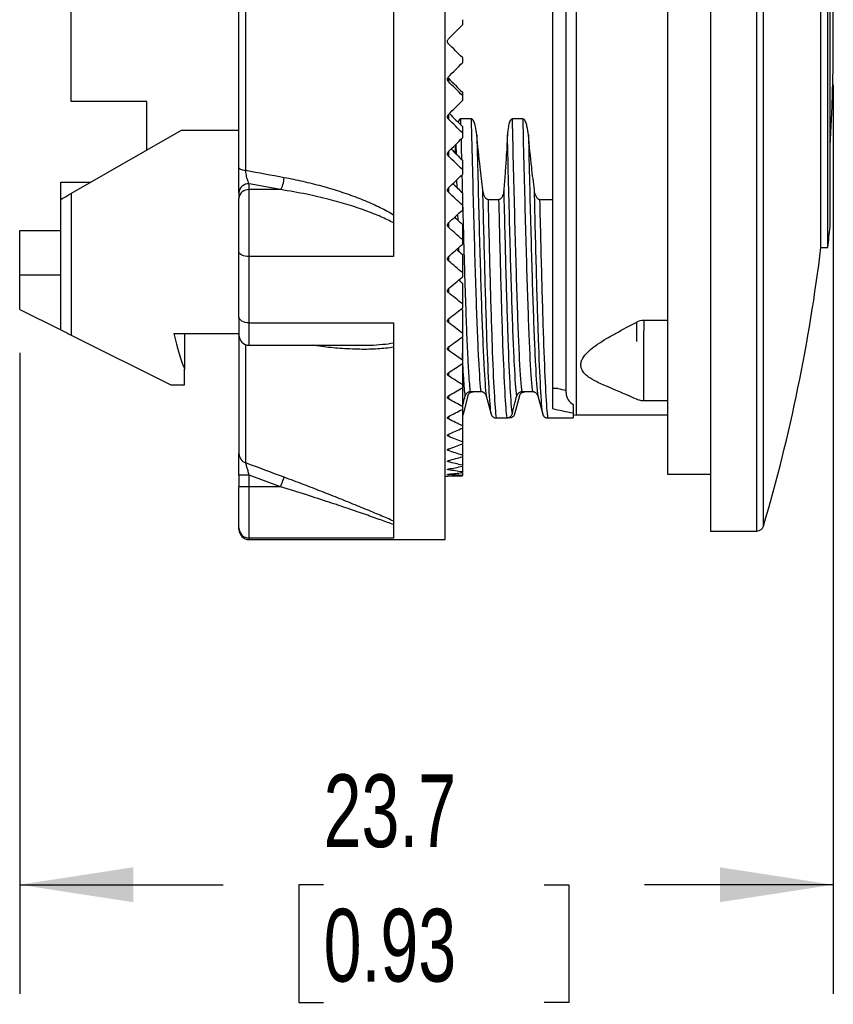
# Model space of a CAD drawing. Header units: millimetres. Extents: x 6 to 273, y 6 to 210.
# Tile 3 of 11: x 100 to 124, y 80 to 109. Entities that reach past the tile are written whole.
import ezdxf

# ---------------------------------------------------------------- set-up
doc = ezdxf.new("R2010")
doc.units = ezdxf.units.MM
doc.layers.add('DIMENSIONS', color=140, linetype='Continuous', lineweight=25)
doc.styles.add('SLDTEXTSTYLE0', font='TXT', dxfattribs={"width": 0.7})
doc.dimstyles.new('SLDDIMSTYLE2', dxfattribs={"dimtxt": 2.158008, "dimasz": 3.302, "dimexe": 0, "dimexo": 0.0625, "dimgap": 0.539502, "dimtad": 0, "dimtih": 1, "dimtoh": 1, "dimrnd": 1e-09, "dimzin": 12, "dimdsep": 46, "dimtxsty": 'SLDTEXTSTYLE0', "dimsah": 1, "dimcen": 0.09, "dimadec": 0, "dimazin": 3, "dimtfac": 1, "dimtofl": 0, "dimtmove": 0, "dimatfit": 3, "dimfxl": 0, "dimfrac": 2, "dimtolj": 1, "dimtzin": 12, "dimarcsym": 0})

# ---------------------------------------------------------------- blocks, each defined once
blk = doc.blocks.new('_D_2')
at = {"layer": 'DIMENSIONS'}
for p, q in [((123.657, 107.154), (123.657, 80.705)), ((99.983, 99.354), (99.983, 80.705)), ((99.983, 83.88), (105.903, 83.88)), ((108.827, 83.88), (108.103, 83.88)), ((108.103, 83.88), (108.103, 80.45)), ((115.24, 83.88), (115.965, 83.88)), ((115.965, 83.88), (115.965, 80.45)), ((123.657, 83.88), (118.164, 83.88)), ((108.103, 80.45), (108.827, 80.45)), ((115.965, 80.45), (115.24, 80.45))]:
    blk.add_line(p, q, dxfattribs=at)
for points in [[(99.983, 83.88), (103.285, 83.372), (103.285, 84.388)], [(123.657, 83.88), (120.355, 84.388), (120.355, 83.372)]]:
    blk.add_solid(points, dxfattribs=at)
at = {"layer": 'DIMENSIONS', "char_height": 2.1167, "attachment_point": 1, "style": 'SLDTEXTSTYLE0'}
for s, insert in [('23.7', (108.827, 87.092)), ('0.93', (108.827, 83.179))]:
    blk.add_mtext(s, dxfattribs=dict(at, insert=insert))

msp = doc.modelspace()

# ---------------------------------------------------------------- linework, layer by layer
for p, q in [((112.363, 93.924), (112.363, 122.924)), ((120.083, 122.674), (120.083, 94.174)), ((121.434, 94.174), (121.434, 122.674)), ((121.626, 94.318), (121.626, 122.531)), ((118.833, 121.024), (118.833, 95.824)), ((116.183, 97.549), (116.183, 119.299)), ((110.863, 114.687), (110.863, 102.162)), ((123.295, 102.424), (123.295, 114.424)), ((123.496, 102.424), (123.496, 114.424)), ((123.564, 103.024), (123.564, 113.824)), ((106.56, 104.661), (106.56, 112.188)), ((115.483, 111.295), (115.483, 105.554)), ((101.483, 106.674), (101.483, 110.174)), ((112.863, 109.053), (112.863, 108.899)), ((112.863, 107.949), (112.863, 107.796)), ((112.459, 107.348), (112.443, 107.37)), ((112.459, 107.348), (112.459, 107.251)), ((112.863, 106.941), (112.863, 106.849)), ((103.683, 106.674), (101.483, 106.674)), ((103.683, 105.253), (103.683, 106.674)), ((112.863, 106.849), (112.863, 106.697)), ((112.459, 106.297), (112.459, 106.158)), ((113.129, 106.164), (112.81, 106.164)), ((112.81, 106.163), (112.814, 105.994)), ((114.629, 106.165), (114.31, 106.165)), ((104.683, 105.824), (101.483, 103.996)), ((106.363, 105.824), (104.683, 105.824)), ((112.863, 105.944), (112.863, 105.761)), ((112.863, 105.761), (112.863, 105.611)), ((115.483, 105.554), (115.483, 103.82)), ((112.459, 105.219), (112.459, 105.082)), ((112.659, 105.413), (112.646, 105.182)), ((112.688, 105.14), (112.681, 105.435)), ((112.863, 104.966), (112.863, 104.694)), ((112.863, 104.694), (112.863, 104.547)), ((101.183, 103.821), (101.183, 104.324)), ((101.183, 104.324), (102.058, 104.324)), ((112.712, 104.162), (112.706, 104.399)), ((106.363, 104.019), (106.363, 103.849)), ((107.575, 104.109), (106.663, 104.279)), ((106.663, 104.109), (106.663, 104.279)), ((107.575, 104.109), (106.663, 104.109)), ((112.459, 104.164), (112.459, 104.031)), ((112.863, 104.014), (112.863, 103.655)), ((101.183, 100.024), (101.183, 103.824)), ((113.61, 103.82), (113.928, 103.82)), ((115.11, 103.82), (115.483, 103.82)), ((115.483, 103.82), (115.483, 97.737)), ((112.863, 103.655), (112.863, 103.513)), ((112.737, 103.217), (112.732, 103.393)), ((99.983, 101.616), (99.983, 102.914)), ((99.983, 102.914), (101.183, 102.914)), ((112.459, 103.142), (112.459, 103.014)), ((112.863, 103.096), (112.863, 102.652)), ((112.863, 102.652), (112.863, 102.515)), ((112.761, 102.312), (112.758, 102.423)), ((123.295, 102.424), (123.496, 102.424)), ((106.663, 100.23), (106.663, 102.162)), ((110.863, 102.162), (106.663, 102.162)), ((112.459, 102.161), (112.459, 102.038)), ((112.863, 102.218), (112.863, 101.692)), ((101.183, 101.616), (99.983, 101.616)), ((99.983, 100.624), (99.983, 101.616)), ((112.786, 101.456), (112.785, 101.498)), ((112.863, 101.692), (112.863, 101.563)), ((112.459, 101.227), (112.459, 101.111)), ((112.863, 101.387), (112.863, 100.785)), ((99.983, 100.624), (101.183, 100.024)), ((112.863, 100.785), (112.863, 100.663)), ((112.863, 100.61), (112.863, 99.935)), ((112.459, 100.347), (112.459, 100.239)), ((118.833, 100.301), (118.14, 100.301)), ((106.663, 100.23), (110.863, 100.23)), ((106.663, 99.578), (106.663, 100.23)), ((110.863, 100.23), (110.863, 93.967)), ((101.483, 99.874), (104.383, 98.424)), ((104.464, 99.924), (106.363, 99.924)), ((104.783, 99.924), (104.783, 98.885)), ((112.863, 99.935), (112.863, 99.822)), ((112.863, 99.805), (112.863, 99.15)), ((106.56, 96.154), (106.56, 99.596)), ((106.663, 99.578), (109.867, 99.578)), ((112.459, 99.53), (112.459, 99.43)), ((112.863, 99.15), (112.863, 99.046)), ((104.783, 98.424), (104.783, 98.885)), ((112.863, 99.029), (112.863, 98.435)), ((112.459, 98.78), (112.459, 98.689)), ((104.383, 98.424), (104.783, 98.424)), ((112.863, 98.435), (112.863, 98.342)), ((112.863, 98.325), (112.863, 97.797)), ((115.638, 98.324), (115.483, 98.324)), ((112.459, 98.103), (112.459, 98.022)), ((113.027, 98.111), (112.884, 97.576)), ((113.411, 98.224), (113.091, 98.224)), ((113.412, 98.224), (113.173, 98.224)), ((113.557, 98.111), (113.7, 97.576)), ((114.527, 98.111), (114.384, 97.576)), ((114.911, 98.223), (114.592, 98.223)), ((115.057, 98.111), (115.2, 97.576)), ((112.863, 97.797), (112.863, 97.714)), ((116.083, 97.858), (116.083, 97.61)), ((118.134, 97.968), (118.833, 97.968)), ((112.459, 97.505), (112.459, 97.434)), ((112.863, 97.698), (112.863, 97.239)), ((112.884, 97.576), (112.863, 97.53)), ((113.845, 97.463), (114.163, 97.463)), ((114.239, 97.463), (114.173, 97.463)), ((115.345, 97.463), (116.083, 97.463)), ((116.083, 97.61), (116.083, 97.463)), ((118.833, 97.549), (116.183, 97.549)), ((112.863, 97.239), (112.863, 97.168)), ((112.863, 97.152), (112.863, 96.767)), ((112.459, 96.99), (112.459, 96.93)), ((112.459, 96.562), (112.459, 96.513)), ((112.863, 96.767), (112.863, 96.708)), ((112.863, 96.692), (112.863, 96.383)), ((112.863, 96.383), (112.863, 96.337)), ((112.863, 96.32), (112.863, 96.091)), ((112.459, 96.224), (112.459, 96.187)), ((112.863, 96.091), (112.863, 96.058)), ((112.863, 96.041), (112.863, 95.893)), ((106.663, 95.803), (106.363, 95.803)), ((106.363, 95.803), (106.363, 95.463)), ((107.575, 95.463), (106.663, 95.803)), ((106.663, 95.463), (106.663, 95.803)), ((112.363, 95.774), (112.429, 95.774)), ((112.459, 95.979), (112.459, 95.954)), ((112.863, 95.893), (112.863, 95.873)), ((112.863, 95.856), (112.863, 95.79)), ((118.833, 95.824), (120.083, 95.824)), ((106.663, 93.967), (106.663, 95.463)), ((107.575, 95.463), (106.663, 95.463)), ((120.083, 94.174), (121.434, 94.174)), ((110.863, 93.967), (106.663, 93.967)), ((106.663, 93.924), (106.663, 93.967)), ((106.663, 93.924), (112.363, 93.924))]:
    msp.add_line(p, q)
at = {"flags": 128}
for points in [[(106.56, 104.661), (106.519, 104.667), (106.48, 104.674), (106.446, 104.683), (106.417, 104.694), (106.394, 104.706), (106.377, 104.718), (106.367, 104.732), (106.363, 104.745)], [(106.663, 102.162), (106.663, 102.37), (106.663, 102.589), (106.663, 102.812), (106.663, 103.035), (106.663, 103.253), (106.663, 103.462), (106.663, 103.655), (106.663, 103.83), (106.663, 103.983), (106.663, 104.109)], [(101.483, 103.996), (101.483, 103.44), (101.483, 102.905), (101.483, 102.391), (101.483, 101.901), (101.483, 101.437), (101.483, 101), (101.483, 100.594), (101.483, 100.218), (101.483, 99.874)], [(106.663, 102.162), (106.605, 102.164), (106.548, 102.172), (106.496, 102.184), (106.451, 102.2), (106.414, 102.219), (106.386, 102.242), (106.369, 102.266), (106.363, 102.291)], [(106.663, 100.23), (106.605, 100.233), (106.548, 100.243), (106.496, 100.258), (106.451, 100.28), (106.414, 100.305), (106.386, 100.335), (106.369, 100.366), (106.363, 100.399)], [(116.083, 97.567), (116.125, 97.555), (116.183, 97.549)], [(106.663, 95.463), (106.605, 95.463), (106.548, 95.463), (106.496, 95.463), (106.451, 95.463), (106.414, 95.463), (106.386, 95.463), (106.369, 95.463), (106.363, 95.463)]]:
    msp.add_lwpolyline(points, dxfattribs=at)
for centre, radius, start, end in [((73.657, 108.424), 50, 356.5151, 3.4849), ((106.644, 103.997), 0.282, 86.1887, 175.5981), ((106.644, 103.827), 0.282, 86.1887, 175.5981), ((73.657, 108.424), 50.199, 353.1353, 353.8246), ((73.657, 108.424), 50, 343.6127, 353.1079), ((106.663, 99.878), 0.3, 180, 270), ((106.656, 96.432), 0.293, 180.3985, 250.9156), ((106.663, 94.267), 0.3, 180.0851, 270.0849), ((121.434, 94.374), 0.2, 270, 343.6127), ((106.663, 94.224), 0.3, 180, 270)]:
    msp.add_arc(centre, radius, start, end)
for centre, major_axis, ratio, start_param, end_param in [((114.042, 106.777), (11.755, -11.754), 0.043229, 4.620648, 4.655251), ((114.042, 106.796), (11.722, -11.718), 0.086633, 4.666113, 4.698443), ((114.042, 106.827), (11.667, -11.659), 0.13039, 4.713538, 4.741622), ((114.042, 106.871), (11.591, -11.576), 0.174681, 4.760801, 4.784779), ((114.042, 106.926), (11.493, -11.47), 0.219697, 4.808836, 4.827906), ((114.042, 106.992), (11.373, -11.341), 0.265641, 4.856863, 4.870989), ((114.042, 107.07), (11.233, -11.189), 0.312727, 4.905272, 4.914015), ((114.042, 107.158), (11.073, -11.014), 0.36119, 4.954201, 4.956962), ((105.205, 108.424), (0, 10), 0.140541, 2.586782, 2.8369), ((119.083, 108.424), (12.6, 0), 0.833333, 4.435479, 4.455608), ((119.083, 108.424), (13.32, 0), 0.833333, 4.438715, 4.485215)]:
    msp.add_ellipse(centre, major_axis=major_axis, ratio=ratio, start_param=start_param, end_param=end_param)
for points, knots in [([(115.883, 98.191), (115.883, 98.781), (115.883, 100.106), (115.883, 103.81), (115.883, 106.084), (115.883, 110.765), (115.883, 113.039), (115.883, 116.743), (115.883, 118.067), (115.883, 118.658)], [0, 0, 0, 0, 0.25, 0.25, 0.5, 0.5, 0.75, 0.75, 1, 1, 1, 1]), ([(112.459, 108.354), (112.453, 108.36), (112.441, 108.373), (112.432, 108.398), (112.428, 108.428), (112.434, 108.464), (112.45, 108.485), (112.459, 108.495)], [0, 0, 0, 0, 0.16899, 0.331896, 0.500909, 0.75044, 1, 1, 1, 1]), ([(112.459, 107.251), (112.453, 107.258), (112.441, 107.271), (112.432, 107.296), (112.428, 107.326), (112.434, 107.362), (112.45, 107.382), (112.459, 107.392)], [0, 0, 0, 0, 0.16899, 0.331896, 0.500909, 0.75044, 1, 1, 1, 1]), ([(112.459, 106.158), (112.453, 106.165), (112.441, 106.178), (112.432, 106.202), (112.428, 106.232), (112.434, 106.267), (112.45, 106.287), (112.459, 106.297)], [0, 0, 0, 0, 0.16899, 0.331896, 0.500909, 0.75044, 1, 1, 1, 1]), ([(112.81, 106.164), (112.805, 106.164), (112.796, 106.162), (112.78, 106.151), (112.757, 106.121), (112.747, 106.09), (112.739, 106.068)], [0, 0, 0, 0, 0.100464, 0.224217, 0.45752, 1, 1, 1, 1]), ([(113.285, 105.699), (113.277, 105.783), (113.264, 105.867), (113.234, 105.99), (113.222, 106.031), (113.198, 106.089), (113.189, 106.109), (113.172, 106.135), (113.165, 106.144), (113.15, 106.158), (113.14, 106.164), (113.129, 106.164)], [0, 0, 0, 0, 0.5, 0.5, 0.75, 0.75, 0.875, 0.875, 0.9375, 0.9375, 1, 1, 1, 1]), ([(113.411, 98.224), (113.388, 98.396), (113.364, 98.717), (113.317, 99.63), (113.294, 100.222), (113.247, 101.626), (113.223, 102.437), (113.176, 104.209), (113.153, 105.17), (113.129, 106.163)], [0, 0, 0, 0, 0.25, 0.25, 0.5, 0.5, 0.75, 0.75, 1, 1, 1, 1]), ([(114.31, 106.165), (114.299, 106.165), (114.289, 106.159), (114.274, 106.144), (114.268, 106.135), (114.252, 106.108), (114.244, 106.089), (114.222, 106.03), (114.212, 105.989), (114.188, 105.866), (114.179, 105.783), (114.175, 105.699)], [0, 0, 0, 0, 0.0625, 0.0625, 0.125, 0.125, 0.25, 0.25, 0.5, 0.5, 1, 1, 1, 1]), ([(114.31, 106.163), (114.333, 105.17), (114.357, 104.209), (114.404, 102.437), (114.427, 101.626), (114.474, 100.222), (114.497, 99.63), (114.544, 98.717), (114.568, 98.396), (114.591, 98.223)], [0, 0, 0, 0, 0.25, 0.25, 0.5, 0.5, 0.75, 0.75, 1, 1, 1, 1]), ([(114.785, 105.699), (114.777, 105.784), (114.764, 105.867), (114.734, 105.991), (114.722, 106.031), (114.698, 106.09), (114.689, 106.11), (114.672, 106.136), (114.665, 106.145), (114.65, 106.159), (114.64, 106.165), (114.629, 106.165)], [0, 0, 0, 0, 0.5, 0.5, 0.75, 0.75, 0.875, 0.875, 0.9375, 0.9375, 1, 1, 1, 1]), ([(114.911, 98.223), (114.888, 98.396), (114.864, 98.717), (114.817, 99.63), (114.794, 100.222), (114.747, 101.626), (114.723, 102.437), (114.676, 104.209), (114.653, 105.17), (114.629, 106.163)], [0, 0, 0, 0, 0.25, 0.25, 0.5, 0.5, 0.75, 0.75, 1, 1, 1, 1]), ([(112.824, 105.573), (112.827, 105.441), (112.832, 105.243), (112.836, 105.054), (112.838, 104.991)], [0, 0, 0, 0, 0.664428, 1, 1, 1, 1]), ([(113.46, 104.095), (113.432, 104.317), (113.405, 104.54), (113.38, 104.763), (113.345, 105.074), (113.313, 105.387), (113.285, 105.699)], [0, 0, 0, 0, 0.00067234, 0.00067234, 0.00067234, 0.001613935, 0.001613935, 0.001613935, 0.001613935]), ([(113.285, 105.699), (113.307, 104.74), (113.33, 103.819), (113.375, 102.124), (113.398, 101.35), (113.443, 100.015), (113.466, 99.452), (113.511, 98.583), (113.534, 98.277), (113.557, 98.111)], [0, 0, 0, 0, 0.25, 0.25, 0.5, 0.5, 0.75, 0.75, 1, 1, 1, 1]), ([(114.175, 105.699), (114.164, 105.475), (114.152, 105.251), (114.137, 105.027), (114.127, 104.872), (114.117, 104.716), (114.105, 104.561), (114.093, 104.406), (114.081, 104.25), (114.067, 104.095)], [0, 0, 0, 0, 0.000672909, 0.000672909, 0.000672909, 0.001140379, 0.001140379, 0.001140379, 0.001607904, 0.001607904, 0.001607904, 0.001607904]), ([(114.447, 98.111), (114.424, 98.277), (114.402, 98.584), (114.356, 99.452), (114.334, 100.015), (114.288, 101.351), (114.266, 102.124), (114.22, 103.819), (114.198, 104.74), (114.175, 105.699)], [0, 0, 0, 0, 0.25, 0.25, 0.5, 0.5, 0.75, 0.75, 1, 1, 1, 1]), ([(114.96, 104.095), (114.932, 104.317), (114.905, 104.54), (114.88, 104.763), (114.845, 105.075), (114.813, 105.387), (114.785, 105.699)], [0, 0, 0, 0, 0.000672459, 0.000672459, 0.000672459, 0.001613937, 0.001613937, 0.001613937, 0.001613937]), ([(114.785, 105.699), (114.807, 104.74), (114.83, 103.819), (114.875, 102.124), (114.898, 101.351), (114.943, 100.015), (114.966, 99.452), (115.011, 98.584), (115.034, 98.277), (115.057, 98.111)], [0, 0, 0, 0, 0.25, 0.25, 0.5, 0.5, 0.75, 0.75, 1, 1, 1, 1]), ([(112.459, 105.082), (112.453, 105.088), (112.441, 105.101), (112.432, 105.125), (112.428, 105.154), (112.434, 105.189), (112.45, 105.209), (112.459, 105.219)], [0, 0, 0, 0, 0.16899, 0.331896, 0.500909, 0.75044, 1, 1, 1, 1]), ([(106.363, 104.019), (106.363, 104.089), (106.363, 104.197), (106.363, 104.456), (106.363, 104.608), (106.363, 104.745)], [0, 0, 0, 0, 0.5, 0.5, 1, 1, 1, 1]), ([(106.663, 104.279), (106.657, 104.29), (106.644, 104.311), (106.627, 104.353), (106.611, 104.4), (106.594, 104.459), (106.579, 104.527), (106.566, 104.598), (106.562, 104.641), (106.56, 104.661)], [0, 0, 0, 0, 0.13624, 0.271862, 0.406302, 0.539115, 0.717788, 0.870785, 1, 1, 1, 1]), ([(107.575, 104.109), (107.597, 104.138), (107.622, 104.191), (107.661, 104.321), (107.674, 104.395), (107.678, 104.455)], [0, 0, 0, 0, 0.5, 0.5, 1, 1, 1, 1]), ([(110.863, 103.368), (110.8, 103.404), (110.672, 103.479), (110.471, 103.582), (110.259, 103.683), (110.035, 103.78), (109.8, 103.874), (109.554, 103.964), (109.212, 104.08), (108.772, 104.211), (108.231, 104.347), (107.864, 104.418), (107.678, 104.455)], [0, 0, 0, 0, 0.0630912, 0.1288415, 0.1973536, 0.2687181, 0.3430151, 0.4203154, 0.5006816, 0.6632162, 0.8295413, 1, 1, 1, 1]), ([(112.849, 104.534), (112.852, 104.432), (112.856, 104.254), (112.86, 104.087), (112.862, 104.015)], [0, 0, 0, 0, 0.570409, 1, 1, 1, 1]), ([(110.863, 103.138), (110.804, 103.168), (110.682, 103.231), (110.487, 103.321), (110.275, 103.41), (110.046, 103.498), (109.799, 103.585), (109.447, 103.699), (108.957, 103.834), (108.301, 103.986), (107.829, 104.066), (107.575, 104.109)], [0, 0, 0, 0, 0.056896, 0.118367, 0.184461, 0.255217, 0.330666, 0.410833, 0.577384, 0.773751, 1, 1, 1, 1]), ([(112.459, 104.031), (112.453, 104.038), (112.441, 104.05), (112.432, 104.073), (112.428, 104.102), (112.434, 104.135), (112.45, 104.155), (112.459, 104.164)], [0, 0, 0, 0, 0.16899, 0.331896, 0.500909, 0.75044, 1, 1, 1, 1]), ([(113.7, 97.576), (113.68, 97.722), (113.66, 97.984), (113.62, 98.721), (113.6, 99.196), (113.56, 100.33), (113.54, 100.988), (113.5, 102.448), (113.48, 103.249), (113.46, 104.095)], [0, 0, 0, 0, 0.25, 0.25, 0.5, 0.5, 0.75, 0.75, 1, 1, 1, 1]), ([(113.61, 103.82), (113.582, 103.82), (113.558, 103.839), (113.523, 103.883), (113.51, 103.908), (113.478, 103.985), (113.467, 104.04), (113.46, 104.095)], [0, 0, 0, 0, 0.25, 0.25, 0.5, 0.5, 1, 1, 1, 1]), ([(114.067, 104.095), (114.063, 104.04), (114.054, 103.986), (114.025, 103.908), (114.013, 103.883), (113.98, 103.839), (113.956, 103.82), (113.928, 103.82)], [0, 0, 0, 0, 0.5, 0.5, 0.75, 0.75, 1, 1, 1, 1]), ([(114.067, 104.095), (114.087, 103.249), (114.107, 102.448), (114.147, 100.988), (114.168, 100.33), (114.208, 99.196), (114.228, 98.721), (114.268, 97.985), (114.288, 97.722), (114.308, 97.576)], [0, 0, 0, 0, 0.25, 0.25, 0.5, 0.5, 0.75, 0.75, 1, 1, 1, 1]), ([(115.2, 97.576), (115.18, 97.722), (115.16, 97.984), (115.12, 98.721), (115.1, 99.196), (115.06, 100.33), (115.04, 100.988), (115, 102.448), (114.98, 103.249), (114.96, 104.095)], [0, 0, 0, 0, 0.25, 0.25, 0.5, 0.5, 0.75, 0.75, 1, 1, 1, 1]), ([(115.11, 103.82), (115.082, 103.82), (115.058, 103.839), (115.023, 103.883), (115.01, 103.908), (114.978, 103.985), (114.967, 104.04), (114.96, 104.095)], [0, 0, 0, 0, 0.25, 0.25, 0.5, 0.5, 1, 1, 1, 1]), ([(101.183, 103.824), (101.232, 103.853), (101.332, 103.909), (101.432, 103.967), (101.483, 103.996)], [0, 0, 0, 0, 0.49658, 1, 1, 1, 1]), ([(106.363, 102.291), (106.363, 102.564), (106.363, 102.876), (106.363, 103.453), (106.363, 103.698), (106.363, 103.849)], [0, 0, 0, 0, 0.5, 0.5, 1, 1, 1, 1]), ([(112.863, 103.981), (112.869, 103.759), (112.882, 103.232), (112.904, 102.454), (112.927, 101.65), (112.951, 100.912), (112.974, 100.246), (112.997, 99.66), (113.021, 99.158), (113.044, 98.748), (113.068, 98.424), (113.084, 98.291), (113.091, 98.224)], [0, 0, 0, 0, 0.074387, 0.177233, 0.280079, 0.382925, 0.48577, 0.588616, 0.691462, 0.794308, 0.897154, 1, 1, 1, 1]), ([(113.61, 103.82), (113.63, 102.991), (113.649, 102.209), (113.688, 100.786), (113.708, 100.144), (113.747, 99.041), (113.767, 98.579), (113.806, 97.862), (113.826, 97.607), (113.845, 97.463)], [0, 0, 0, 0, 0.25, 0.25, 0.5, 0.5, 0.75, 0.75, 1, 1, 1, 1]), ([(114.163, 97.463), (114.143, 97.607), (114.124, 97.862), (114.085, 98.579), (114.065, 99.041), (114.026, 100.144), (114.006, 100.786), (113.967, 102.209), (113.948, 102.992), (113.928, 103.82)], [0, 0, 0, 0, 0.25, 0.25, 0.5, 0.5, 0.75, 0.75, 1, 1, 1, 1]), ([(115.11, 103.82), (115.13, 102.991), (115.149, 102.209), (115.188, 100.786), (115.208, 100.144), (115.247, 99.041), (115.267, 98.579), (115.306, 97.862), (115.326, 97.607), (115.345, 97.463)], [0, 0, 0, 0, 0.25, 0.25, 0.5, 0.5, 0.75, 0.75, 1, 1, 1, 1]), ([(112.459, 103.014), (112.453, 103.02), (112.441, 103.032), (112.432, 103.055), (112.428, 103.082), (112.434, 103.114), (112.45, 103.133), (112.459, 103.142)], [0, 0, 0, 0, 0.16899, 0.331896, 0.500909, 0.75044, 1, 1, 1, 1]), ([(112.459, 102.038), (112.453, 102.044), (112.441, 102.055), (112.432, 102.077), (112.428, 102.103), (112.434, 102.134), (112.45, 102.152), (112.459, 102.161)], [0, 0, 0, 0, 0.16899, 0.331896, 0.500909, 0.75044, 1, 1, 1, 1]), ([(112.459, 101.111), (112.453, 101.116), (112.441, 101.127), (112.432, 101.147), (112.428, 101.172), (112.434, 101.201), (112.45, 101.218), (112.459, 101.227)], [0, 0, 0, 0, 0.16899, 0.331896, 0.500909, 0.75044, 1, 1, 1, 1]), ([(106.363, 100.399), (106.363, 100.342), (106.363, 100.227), (106.363, 100.086), (106.363, 99.972), (106.363, 99.903), (106.363, 99.872), (106.363, 99.879), (106.363, 99.88)], [0, 0, 0, 0, 0.185423, 0.371077, 0.570257, 0.76989, 0.969069, 1, 1, 1, 1]), ([(112.459, 100.239), (112.453, 100.244), (112.441, 100.254), (112.432, 100.273), (112.428, 100.296), (112.434, 100.324), (112.45, 100.34), (112.459, 100.347)], [0, 0, 0, 0, 0.16899, 0.331896, 0.500909, 0.75044, 1, 1, 1, 1]), ([(118.14, 100.301), (118.139, 100.118), (118.138, 99.742), (118.137, 99.31), (118.136, 98.986), (118.136, 98.783), (118.135, 98.618), (118.135, 98.486), (118.135, 98.299), (118.135, 98.1), (118.136, 97.999), (118.137, 97.973), (118.137, 97.967), (118.137, 97.968), (118.137, 97.969)], [0, 0, 0, 0, 0.141108, 0.289936, 0.367349, 0.446698, 0.500688, 0.555539, 0.611252, 0.761734, 0.915065, 0.95391, 0.992933, 1, 1, 1, 1]), ([(116.836, 98.487), (116.742, 98.533), (116.595, 98.605), (116.445, 98.725), (116.356, 98.83), (116.31, 98.946), (116.31, 99.065), (116.352, 99.179), (116.438, 99.309), (116.585, 99.454), (116.802, 99.615), (117.055, 99.775), (117.433, 99.989), (117.734, 100.146), (117.936, 100.251)], [0, 0, 0, 0, 0.108173, 0.167973, 0.227685, 0.288139, 0.348546, 0.401201, 0.453909, 0.537371, 0.621071, 0.715171, 0.809342, 1, 1, 1, 1]), ([(117.937, 99.693), (117.937, 99.738), (117.937, 99.828), (117.937, 99.966), (117.936, 100.107), (117.936, 100.203), (117.936, 100.251)], [0, 0, 0, 0, 0.250063, 0.500089, 0.750068, 1, 1, 1, 1]), ([(106.363, 99.847), (106.363, 99.641), (106.363, 99.139), (106.363, 98.445), (106.363, 97.762), (106.363, 97.194), (106.363, 96.735), (106.363, 96.531), (106.363, 96.43)], [0, 0, 0, 0, 0.121856, 0.297329, 0.473757, 0.650118, 0.825624, 1, 1, 1, 1]), ([(110.863, 99.519), (110.711, 99.5), (110.392, 99.461), (109.867, 99.456), (109.322, 99.483), (108.857, 99.526), (108.586, 99.564), (108.492, 99.578)], [0, 0, 0, 0, 0.201707, 0.423675, 0.667268, 0.883928, 1, 1, 1, 1]), ([(109.867, 99.579), (109.972, 99.58), (110.202, 99.58), (110.535, 99.601), (110.758, 99.632), (110.863, 99.646)], [0, 0, 0, 0, 0.311454, 0.676973, 1, 1, 1, 1]), ([(112.459, 99.43), (112.453, 99.434), (112.441, 99.444), (112.432, 99.461), (112.428, 99.482), (112.434, 99.508), (112.45, 99.522), (112.459, 99.53)], [0, 0, 0, 0, 0.16899, 0.331896, 0.500909, 0.75044, 1, 1, 1, 1]), ([(112.947, 98.111), (112.939, 98.175), (112.924, 98.303), (112.902, 98.614), (112.881, 98.958), (112.868, 99.236), (112.863, 99.351)], [0, 0, 0, 0, 0.270279, 0.540548, 0.810799, 1, 1, 1, 1]), ([(112.459, 98.689), (112.453, 98.693), (112.441, 98.701), (112.432, 98.717), (112.428, 98.737), (112.434, 98.76), (112.45, 98.773), (112.459, 98.78)], [0, 0, 0, 0, 0.16899, 0.331896, 0.500909, 0.75044, 1, 1, 1, 1]), ([(116.773, 98.514), (116.889, 98.464), (117.281, 98.298), (117.673, 98.128), (117.949, 98.008)], [0, 0, 0, 0, 0.295092, 1, 1, 1, 1]), ([(112.459, 98.022), (112.453, 98.026), (112.441, 98.033), (112.432, 98.047), (112.428, 98.064), (112.434, 98.085), (112.45, 98.097), (112.459, 98.103)], [0, 0, 0, 0, 0.1689903, 0.3318962, 0.5009089, 0.7504402, 1, 1, 1, 1]), ([(112.863, 97.789), (112.873, 97.826), (112.883, 97.864), (112.892, 97.901), (112.911, 97.971), (112.929, 98.041), (112.947, 98.111)], [0.0002200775, 0.0002200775, 0.0002200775, 0.0002200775, 0.00033613, 0.00033613, 0.00033613, 0.0005526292, 0.0005526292, 0.0005526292, 0.0005526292]), ([(113.091, 98.224), (113.084, 98.224), (113.076, 98.223), (113.068, 98.222), (113.06, 98.22), (113.052, 98.218), (113.045, 98.216), (113.03, 98.21), (113.015, 98.202), (113.003, 98.193), (112.996, 98.188), (112.989, 98.182), (112.983, 98.175), (112.977, 98.169), (112.972, 98.162), (112.967, 98.155), (112.963, 98.149), (112.959, 98.142), (112.955, 98.134), (112.952, 98.127), (112.949, 98.119), (112.947, 98.111)], [0, 0, 0, 0, 0.0000237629, 0.0000237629, 0.0000237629, 0.0000475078, 0.0000475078, 0.0000475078, 0.00009585, 0.00009585, 0.00009585, 0.0001216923, 0.0001216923, 0.0001216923, 0.0001475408, 0.0001475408, 0.0001475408, 0.0001718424, 0.0001718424, 0.0001718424, 0.0001968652, 0.0001968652, 0.0001968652, 0.0001968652]), ([(113.027, 98.111), (113.029, 98.119), (113.032, 98.126), (113.036, 98.134), (113.039, 98.141), (113.043, 98.148), (113.048, 98.155), (113.052, 98.162), (113.057, 98.168), (113.063, 98.174), (113.074, 98.186), (113.088, 98.197), (113.102, 98.205), (113.11, 98.209), (113.118, 98.213), (113.127, 98.216), (113.134, 98.218), (113.141, 98.22), (113.149, 98.222), (113.157, 98.223), (113.165, 98.224), (113.173, 98.224)], [0, 0, 0, 0, 0.0000246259, 0.0000246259, 0.0000246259, 0.0000492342, 0.0000492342, 0.0000492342, 0.0000738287, 0.0000738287, 0.0000738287, 0.0001239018, 0.0001239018, 0.0001239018, 0.0001506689, 0.0001506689, 0.0001506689, 0.0001736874, 0.0001736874, 0.0001736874, 0.0001973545, 0.0001973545, 0.0001973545, 0.0001973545]), ([(113.557, 98.111), (113.555, 98.119), (113.552, 98.126), (113.548, 98.134), (113.545, 98.141), (113.541, 98.148), (113.536, 98.155), (113.527, 98.169), (113.515, 98.181), (113.502, 98.191), (113.495, 98.197), (113.488, 98.202), (113.48, 98.206), (113.472, 98.21), (113.465, 98.213), (113.456, 98.216), (113.449, 98.218), (113.442, 98.22), (113.434, 98.222), (113.427, 98.223), (113.419, 98.224), (113.411, 98.224)], [0, 0, 0, 0, 0.0000246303, 0.0000246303, 0.0000246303, 0.0000492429, 0.0000492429, 0.0000492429, 0.0000993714, 0.0000993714, 0.0000993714, 0.0001258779, 0.0001258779, 0.0001258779, 0.0001513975, 0.0001513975, 0.0001513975, 0.0001740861, 0.0001740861, 0.0001740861, 0.0001973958, 0.0001973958, 0.0001973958, 0.0001973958]), ([(114.308, 97.576), (114.322, 97.63), (114.336, 97.685), (114.35, 97.739), (114.364, 97.793), (114.378, 97.847), (114.393, 97.902), (114.411, 97.971), (114.429, 98.041), (114.447, 98.111)], [0, 0, 0, 0, 0.0001682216, 0.0001682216, 0.0001682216, 0.0003364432, 0.0003364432, 0.0003364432, 0.0005524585, 0.0005524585, 0.0005524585, 0.0005524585]), ([(114.591, 98.223), (114.584, 98.223), (114.576, 98.223), (114.568, 98.221), (114.56, 98.22), (114.552, 98.218), (114.545, 98.215), (114.53, 98.21), (114.515, 98.202), (114.503, 98.192), (114.496, 98.187), (114.489, 98.181), (114.483, 98.175), (114.477, 98.169), (114.472, 98.162), (114.467, 98.155), (114.463, 98.148), (114.459, 98.141), (114.455, 98.134), (114.452, 98.126), (114.449, 98.119), (114.447, 98.111)], [0, 0, 0, 0, 0.0000237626, 0.0000237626, 0.0000237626, 0.0000475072, 0.0000475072, 0.0000475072, 0.000095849, 0.000095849, 0.000095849, 0.0001216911, 0.0001216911, 0.0001216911, 0.0001475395, 0.0001475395, 0.0001475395, 0.0001716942, 0.0001716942, 0.0001716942, 0.0001965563, 0.0001965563, 0.0001965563, 0.0001965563]), ([(114.527, 98.111), (114.529, 98.119), (114.532, 98.126), (114.536, 98.134), (114.539, 98.141), (114.543, 98.148), (114.548, 98.155), (114.553, 98.162), (114.558, 98.168), (114.563, 98.174), (114.575, 98.186), (114.588, 98.197), (114.603, 98.205), (114.61, 98.209), (114.619, 98.213), (114.627, 98.216), (114.634, 98.218), (114.642, 98.22), (114.649, 98.221), (114.657, 98.223), (114.665, 98.223), (114.673, 98.223)], [0, 0, 0, 0, 0.000024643, 0.000024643, 0.000024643, 0.0000492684, 0.0000492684, 0.0000492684, 0.0000738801, 0.0000738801, 0.0000738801, 0.0001239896, 0.0001239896, 0.0001239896, 0.0001507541, 0.0001507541, 0.0001507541, 0.0001735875, 0.0001735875, 0.0001735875, 0.0001970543, 0.0001970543, 0.0001970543, 0.0001970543]), ([(115.057, 98.111), (115.054, 98.119), (115.052, 98.126), (115.048, 98.134), (115.045, 98.141), (115.041, 98.148), (115.036, 98.155), (115.031, 98.162), (115.026, 98.168), (115.02, 98.174), (115.009, 98.186), (114.996, 98.197), (114.981, 98.205), (114.973, 98.209), (114.965, 98.213), (114.957, 98.216), (114.95, 98.218), (114.942, 98.22), (114.935, 98.221), (114.927, 98.223), (114.919, 98.223), (114.911, 98.223)], [0, 0, 0, 0, 0.0000246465, 0.0000246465, 0.0000246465, 0.0000492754, 0.0000492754, 0.0000492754, 0.0000738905, 0.0000738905, 0.0000738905, 0.0001240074, 0.0001240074, 0.0001240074, 0.0001507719, 0.0001507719, 0.0001507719, 0.0001735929, 0.0001735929, 0.0001735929, 0.0001970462, 0.0001970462, 0.0001970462, 0.0001970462]), ([(115.883, 98.191), (115.883, 98.116), (115.909, 98.045), (115.983, 97.931), (116.03, 97.888), (116.083, 97.858)], [0, 0, 0, 0, 0.5, 0.5, 1, 1, 1, 1]), ([(117.937, 98.012), (117.97, 98), (118.037, 97.975), (118.108, 97.972), (118.144, 97.971)], [0, 0, 0, 0, 0.5, 1, 1, 1, 1]), ([(112.459, 97.434), (112.453, 97.437), (112.441, 97.444), (112.432, 97.456), (112.428, 97.471), (112.434, 97.489), (112.45, 97.5), (112.459, 97.505)], [0, 0, 0, 0, 0.16899, 0.331896, 0.500909, 0.75044, 1, 1, 1, 1]), ([(113.7, 97.576), (113.704, 97.559), (113.712, 97.543), (113.721, 97.529), (113.731, 97.515), (113.743, 97.502), (113.757, 97.492), (113.771, 97.482), (113.786, 97.474), (113.803, 97.469), (113.816, 97.465), (113.831, 97.463), (113.845, 97.463)], [0, 0, 0, 0, 0.0000513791, 0.0000513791, 0.0000513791, 0.0001027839, 0.0001027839, 0.0001027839, 0.0001537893, 0.0001537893, 0.0001537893, 0.0001966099, 0.0001966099, 0.0001966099, 0.0001966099]), ([(114.163, 97.463), (114.18, 97.463), (114.196, 97.466), (114.212, 97.472), (114.228, 97.477), (114.243, 97.485), (114.256, 97.496), (114.269, 97.506), (114.28, 97.519), (114.289, 97.533), (114.297, 97.546), (114.304, 97.561), (114.308, 97.576)], [0, 0, 0, 0, 0.0000497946, 0.0000497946, 0.0000497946, 0.0000995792, 0.0000995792, 0.0000995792, 0.0001495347, 0.0001495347, 0.0001495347, 0.0001963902, 0.0001963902, 0.0001963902, 0.0001963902]), ([(114.384, 97.576), (114.379, 97.559), (114.372, 97.543), (114.363, 97.529), (114.353, 97.515), (114.341, 97.502), (114.327, 97.492), (114.313, 97.482), (114.297, 97.474), (114.281, 97.469), (114.267, 97.465), (114.253, 97.463), (114.239, 97.463)], [0, 0, 0, 0, 0.0000513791, 0.0000513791, 0.0000513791, 0.0001027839, 0.0001027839, 0.0001027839, 0.0001537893, 0.0001537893, 0.0001537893, 0.00019661, 0.00019661, 0.00019661, 0.00019661]), ([(115.2, 97.576), (115.204, 97.559), (115.212, 97.543), (115.221, 97.529), (115.231, 97.515), (115.243, 97.502), (115.257, 97.492), (115.271, 97.482), (115.286, 97.474), (115.303, 97.469), (115.316, 97.465), (115.331, 97.463), (115.345, 97.463)], [0, 0, 0, 0, 0.0000513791, 0.0000513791, 0.0000513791, 0.0001027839, 0.0001027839, 0.0001027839, 0.0001537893, 0.0001537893, 0.0001537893, 0.0001966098, 0.0001966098, 0.0001966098, 0.0001966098]), ([(112.459, 96.93), (112.453, 96.933), (112.441, 96.938), (112.432, 96.949), (112.428, 96.961), (112.434, 96.977), (112.45, 96.985), (112.459, 96.99)], [0, 0, 0, 0, 0.16899, 0.331896, 0.500909, 0.75044, 1, 1, 1, 1]), ([(112.459, 96.513), (112.453, 96.516), (112.441, 96.52), (112.432, 96.528), (112.428, 96.539), (112.434, 96.551), (112.45, 96.558), (112.459, 96.562)], [0, 0, 0, 0, 0.1689903, 0.3318962, 0.5009089, 0.7504402, 1, 1, 1, 1]), ([(106.363, 95.803), (106.363, 95.943), (106.363, 96.083), (106.363, 96.311), (106.363, 96.398), (106.363, 96.43)], [0, 0, 0, 0, 0.5, 0.5, 1, 1, 1, 1]), ([(106.663, 95.803), (106.657, 95.823), (106.644, 95.864), (106.627, 95.924), (106.611, 95.981), (106.594, 96.039), (106.579, 96.093), (106.566, 96.135), (106.562, 96.148), (106.56, 96.154)], [0, 0, 0, 0, 0.1362358, 0.2718555, 0.4062977, 0.5391142, 0.7177857, 0.8707835, 1, 1, 1, 1]), ([(112.459, 96.187), (112.453, 96.189), (112.441, 96.192), (112.432, 96.199), (112.428, 96.206), (112.434, 96.216), (112.45, 96.221), (112.459, 96.224)], [0, 0, 0, 0, 0.1689903, 0.3318962, 0.5009089, 0.7504402, 1, 1, 1, 1]), ([(107.575, 95.463), (107.597, 95.522), (107.622, 95.589), (107.661, 95.693), (107.674, 95.727), (107.678, 95.738)], [0, 0, 0, 0, 0.5, 0.5, 1, 1, 1, 1]), ([(110.863, 94.462), (110.8, 94.49), (110.672, 94.546), (110.471, 94.632), (110.259, 94.721), (110.035, 94.815), (109.8, 94.911), (109.554, 95.011), (109.212, 95.149), (108.772, 95.323), (108.231, 95.532), (107.864, 95.669), (107.678, 95.738)], [0, 0, 0, 0, 0.063091, 0.128842, 0.197354, 0.268718, 0.343015, 0.420315, 0.500682, 0.663216, 0.829541, 1, 1, 1, 1]), ([(112.459, 95.954), (112.453, 95.956), (112.441, 95.958), (112.432, 95.962), (112.428, 95.967), (112.434, 95.974), (112.45, 95.977), (112.459, 95.979)], [0, 0, 0, 0, 0.16899, 0.331896, 0.500909, 0.75044, 1, 1, 1, 1]), ([(112.459, 95.817), (112.453, 95.817), (112.441, 95.818), (112.432, 95.82), (112.428, 95.823), (112.434, 95.826), (112.45, 95.828), (112.459, 95.829)], [0, 0, 0, 0, 0.1689903, 0.3318962, 0.5009089, 0.7504402, 1, 1, 1, 1]), ([(112.459, 95.775), (112.453, 95.775), (112.441, 95.774), (112.432, 95.774), (112.428, 95.774), (112.434, 95.774), (112.45, 95.775), (112.459, 95.775)], [0, 0, 0, 0, 0.169003, 0.331909, 0.500911, 0.750455, 1, 1, 1, 1]), ([(106.363, 94.266), (106.363, 94.29), (106.363, 94.426), (106.363, 94.869), (106.363, 95.161), (106.363, 95.463)], [0, 0, 0, 0, 0.5, 0.5, 1, 1, 1, 1]), ([(110.863, 94.359), (110.804, 94.381), (110.682, 94.426), (110.487, 94.496), (110.275, 94.572), (110.046, 94.652), (109.799, 94.737), (109.447, 94.858), (108.957, 95.021), (108.301, 95.235), (107.829, 95.383), (107.575, 95.463)], [0, 0, 0, 0, 0.056896, 0.118367, 0.184461, 0.255217, 0.330666, 0.410833, 0.577384, 0.773751, 1, 1, 1, 1])]:
    msp.add_open_spline(points, degree=3, knots=knots)
for points in [[(106.363, 104.745), (106.363, 107.14), (106.363, 109.708), (106.363, 112.103)], [(112.459, 108.495), (112.594, 108.63), (112.728, 108.765), (112.863, 108.899)], [(112.863, 107.949), (112.728, 108.084), (112.594, 108.219), (112.459, 108.354)], [(112.459, 107.392), (112.594, 107.527), (112.728, 107.661), (112.863, 107.796)], [(112.863, 106.849), (112.728, 106.983), (112.594, 107.117), (112.459, 107.251)], [(112.459, 106.297), (112.594, 106.43), (112.728, 106.564), (112.863, 106.697)], [(112.863, 105.761), (112.728, 105.893), (112.594, 106.026), (112.459, 106.158)], [(112.459, 105.219), (112.594, 105.349), (112.728, 105.48), (112.863, 105.611)], [(112.863, 104.694), (112.728, 104.823), (112.594, 104.952), (112.459, 105.082)], [(107.678, 104.455), (107.305, 104.524), (106.933, 104.593), (106.56, 104.661)], [(112.459, 104.164), (112.594, 104.291), (112.728, 104.419), (112.863, 104.547)], [(112.863, 103.655), (112.728, 103.779), (112.594, 103.905), (112.459, 104.031)], [(112.459, 103.142), (112.594, 103.265), (112.728, 103.388), (112.863, 103.513)], [(112.863, 102.652), (112.728, 102.771), (112.594, 102.892), (112.459, 103.014)], [(106.363, 100.399), (106.363, 101.001), (106.363, 101.634), (106.363, 102.291)], [(112.459, 102.161), (112.594, 102.278), (112.728, 102.396), (112.863, 102.515)], [(112.863, 101.692), (112.728, 101.807), (112.594, 101.922), (112.459, 102.038)], [(112.459, 101.227), (112.594, 101.338), (112.728, 101.45), (112.863, 101.563)], [(112.863, 100.785), (112.728, 100.892), (112.594, 101.001), (112.459, 101.111)], [(112.459, 100.347), (112.594, 100.451), (112.728, 100.556), (112.863, 100.663)], [(118.14, 100.301), (118.065, 100.301), (117.994, 100.281), (117.936, 100.251)], [(101.183, 100.024), (101.282, 99.975), (101.382, 99.925), (101.483, 99.874)], [(112.863, 99.935), (112.728, 100.035), (112.594, 100.136), (112.459, 100.239)], [(112.459, 99.53), (112.594, 99.625), (112.728, 99.723), (112.863, 99.822)], [(112.863, 99.15), (112.728, 99.242), (112.594, 99.335), (112.459, 99.43)], [(112.459, 98.78), (112.594, 98.867), (112.728, 98.956), (112.863, 99.046)], [(112.863, 98.435), (112.728, 98.518), (112.594, 98.603), (112.459, 98.689)], [(112.459, 98.103), (112.594, 98.181), (112.728, 98.26), (112.863, 98.342)], [(112.863, 97.797), (112.728, 97.87), (112.594, 97.945), (112.459, 98.022)], [(112.459, 97.505), (112.594, 97.573), (112.728, 97.643), (112.863, 97.714)], [(112.863, 97.239), (112.728, 97.302), (112.594, 97.367), (112.459, 97.434)], [(112.459, 96.99), (112.594, 97.047), (112.728, 97.107), (112.863, 97.168)], [(112.863, 96.767), (112.728, 96.819), (112.594, 96.874), (112.459, 96.93)], [(112.459, 96.562), (112.594, 96.608), (112.728, 96.657), (112.863, 96.708)], [(112.863, 96.383), (112.728, 96.424), (112.594, 96.468), (112.459, 96.513)], [(112.459, 96.224), (112.594, 96.26), (112.728, 96.297), (112.863, 96.337)], [(107.678, 95.738), (107.305, 95.877), (106.933, 96.016), (106.56, 96.154)], [(112.863, 96.091), (112.728, 96.121), (112.594, 96.153), (112.459, 96.187)], [(112.459, 95.979), (112.594, 96.003), (112.728, 96.029), (112.863, 96.058)], [(112.863, 95.893), (112.728, 95.911), (112.594, 95.932), (112.459, 95.954)], [(112.459, 95.829), (112.594, 95.841), (112.728, 95.856), (112.863, 95.873)], [(112.863, 95.79), (112.728, 95.797), (112.594, 95.806), (112.459, 95.817)], [(112.459, 95.775), (112.594, 95.775), (112.728, 95.778), (112.863, 95.783)], [(106.363, 94.224), (106.363, 94.224), (106.363, 94.238), (106.363, 94.266)]]:
    msp.add_open_spline(points, degree=3)
at = {"layer": 'DIMENSIONS'}
msp.add_line((123.657, 108.424), (123.657, 110.449), dxfattribs=at)

# ---------------------------------------------------------------- dimensions: what is measured, and where the dimension line sits
dim = msp.add_linear_dim(base=(99.983, 83.88), p1=(123.657, 108.424), p2=(99.983, 100.624), angle=0, dimstyle='SLDDIMSTYLE2', dxfattribs=at)
dim.commit()
dim.dimension.update_dxf_attribs({"geometry": '_D_2', "text_midpoint": (112.034, 83.88), "dimtype": 160})

doc.saveas('drawing.dxf')
